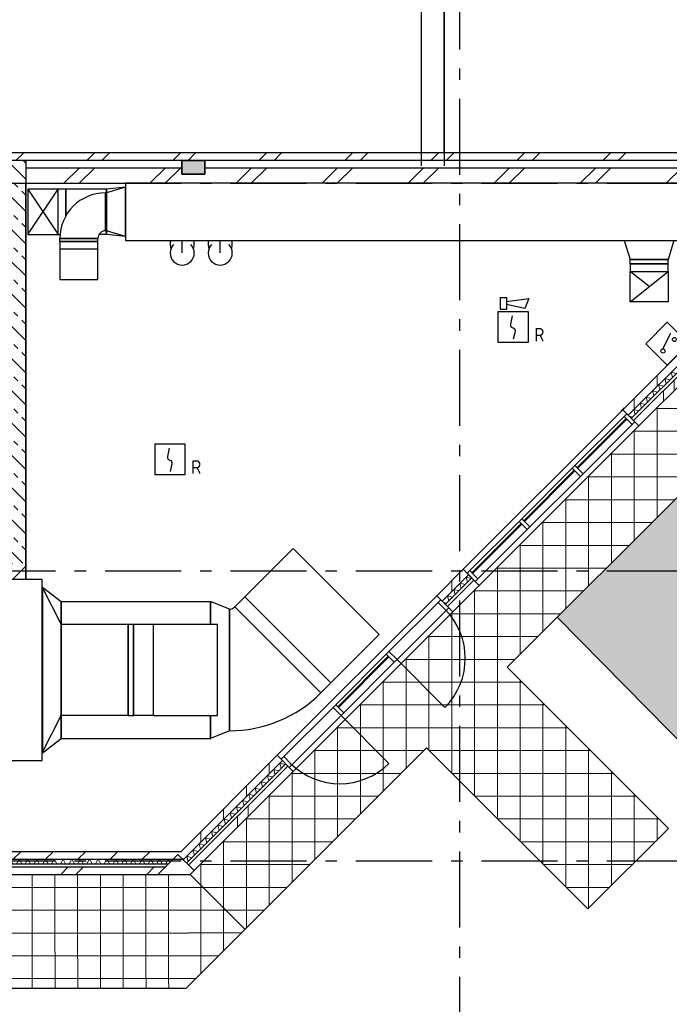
# Model space of a CAD drawing. Header units: millimetres. Extents: x -285236 to 84130, y -470 to 79511.
# Tile 106 of 192: x 30845 to 39388, y 11600 to 24555. Entities that reach past the tile are written whole.
import ezdxf
from ezdxf.enums import TextEntityAlignment as Align

# ---------------------------------------------------------------- set-up
doc = ezdxf.new("R2010")
doc.units = ezdxf.units.MM
doc.linetypes.add('NLRS_stramien', pattern=[1650, 1000, -250, 150, -250])
doc.layers.add('EL6511--', color=3, linetype='Continuous')
doc.layers.add('XREF', color=254, linetype='Continuous')
doc.styles.add('STABICAD-018', font='ISOCP.SHX', dxfattribs={"height": 180})
pattern_1 = [(45, (-29374, 17038.6), (-565.685, 565.685), []), (45, (-29174, 17038.6), (-565.685, 565.685), [])]
pattern_2 = [(0, (-29773.96, 17038.63), (0, 300), []), (90, (-29773.96, 17038.63), (-300, 2e-14), [])]

# ---------------------------------------------------------------- blocks, each defined once
blk = doc.blocks.new('VB653ORM')
at = {"color": 0, "linetype": 'Continuous'}
for p, q in [((-2, 2), (-2, -2)), ((2, 2), (-2, 2)), ((2, -2), (2, 2)), ((-2, -2), (2, -2))]:
    blk.add_line(p, q, dxfattribs=at)
blk.add_lwpolyline([(-0.12, 1.47), (-0.34, 0.38, 0.399092), (-0.04, -0.09, -0.403068), (0.25, -0.56), (0.02, -1.6)], format="xyb", dxfattribs=at)
at = {"color": 0, "linetype": 'Continuous', "style": 'STABICAD-018'}
for tag, p in [('CODING1', (-1.22, 12.19)), ('CODING2', (-0.95, 9.73)), ('ARTICLECODE', (0.78, 6.96)), ('FIREPROTECTION_PANEL', (0.78, 4.65)), ('FIREPROTECTION_ZONE', (0.05, 2.88)), ('FIREPROTECTION_HARDWARENUMBER', (5.42, -4.4))]:
    blk.add_attdef(tag, text='', height=1.8, dxfattribs=at).set_placement(p, align=Align.MIDDLE)
blk.add_attdef('TEXT1', (3.46, -3.38), '', height=1.8, dxfattribs=at)
blk = doc.blocks.new('VB655IS2')
at = {"color": 0, "linetype": 'Continuous'}
blk.add_lwpolyline([(-1.67, 2.33), (-1.67, 3.91), (-0.89, 3.91), (-0.89, 2.33)], close=True, dxfattribs=at)
blk.add_lwpolyline([(-0.89, 3.37), (2.06, 3.76), (1.54, 2.45), (-0.89, 2.95)], dxfattribs=at)
blk = doc.blocks.new('*U137')
at = {"color": 0, "linetype": 'Continuous'}
for p, q in [((-2, 2), (-2, -2)), ((2, 2), (-2, 2)), ((2, -2), (2, 2)), ((-2, -2), (2, -2))]:
    blk.add_line(p, q, dxfattribs=at)
blk.add_lwpolyline([(-0.12, 1.47), (-0.34, 0.38, 0.399092), (-0.04, -0.09, -0.403068), (0.25, -0.56), (0.02, -1.6)], format="xyb", dxfattribs=at)
at = {"color": 0, "linetype": 'Continuous', "lineweight": 100}
blk.add_blockref('VB655IS2', (0, 0), dxfattribs=at)
at = {"color": 0, "linetype": 'Continuous', "style": 'STABICAD-018'}
for tag, p in [('CODING1', (-1.22, 12.19)), ('CODING2', (-0.95, 9.73)), ('ARTICLECODE', (0.78, 6.96)), ('FIREPROTECTION_PANEL', (0.78, 4.65)), ('FIREPROTECTION_ZONE', (0.05, 2.88)), ('FIREPROTECTION_HARDWARENUMBER', (5.42, -4.4))]:
    blk.add_attdef(tag, text='', height=1.8, dxfattribs=at).set_placement(p, align=Align.MIDDLE)
blk.add_attdef('TEXT1', (3.46, -3.38), '', height=1.8, dxfattribs=at)
blk = doc.blocks.new('VB654UEH')
at = {"color": 0, "linetype": 'Continuous'}
for p, q in [((-2, 5), (-2, 1)), ((2, 5), (-2, 5)), ((2, 1), (2, 5)), ((-0.88, 2.92), (1.33, 3.67)), ((2, 3), (6, 3)), ((6, 3), (4.67, 3.67)), ((4.67, 2.33), (6, 3)), ((-2, 1), (2, 1))]:
    blk.add_line(p, q, dxfattribs=at)
for centre in [(-1.07, 2.73), (1.07, 2.73)]:
    blk.add_circle(centre, 0.267, dxfattribs=at)
at = {"color": 0, "linetype": 'Continuous', "style": 'STABICAD-018'}
for tag, p in [('CODING1', (-0.47, 15.78)), ('CODING2', (-0.2, 13.32)), ('ARTICLECODE', (1.45, 11.06)), ('FIREPROTECTION_PANEL', (1.45, 8.74)), ('FIREPROTECTION_ZONE', (0.8, 6.48)), ('FIREPROTECTION_HARDWARENUMBER', (8.08, 0.39))]:
    blk.add_attdef(tag, text='', height=1.8, dxfattribs=at).set_placement(p, align=Align.MIDDLE)

msp = doc.modelspace()

# ---------------------------------------------------------------- hatches: boundary and pattern name
at = {"layer": 'XREF', "lineweight": 9}
h = msp.add_hatch(dxfattribs=at)
h.set_pattern_fill('FP_283', color=256, style=0, pattern_type=2)
h.set_pattern_definition([(37.5, (-29773.96, 17038.63), (4.86394, 133.15754), [3.353, -257.447, 3.353, -264.647, -265]), (37.5, (-29773.96, 17038.63), (4.86394, 133.15754), [-528.8, 3.353, -261.647]), (7.5, (-29773.96, 17038.63), (105.22781, 157.76468), [3.353, -149.447, 3.353, -251.447, -101]), (7.5, (-29773.96, 17038.63), (105.22781, 157.76468), [-407.6, 3.353, -97.647]), (327.5, (-29863.16, 17038.63), (213.52897, -9.02195), [3.353, -96.647, 3.353, -308.647, -414]), (327.5, (-29863.16, 17038.63), (213.52897, -9.02195), [-412, 3.353, -410.647]), (317.5, (-29903.16, 17038.63), (233.27447, 40.042), [3.353, -126.647, 3.353, -203.847, -294]), (317.5, (-29903.16, 17038.63), (233.27447, 40.042), [-337.2, 3.353, -290.647])])
h.paths.add_polyline_path([(39930.4147, 14644.0613), (61666.1861, 36502.2568), (61666.1861, 40441.9735), (37914.1799, 16693.7014), (39756.3443, 14821.0157)])
h.paths.add_polyline_path([(61666.1861, 41056.862), (61666.1861, 45194.8094), (36718.926, 70002.3441), (36661.8121, 73194.6441), (28287.5077, 73194.6441), (34908.1203, 67814.9279), (60661.0059, 42062.0423)])
h = msp.add_hatch(dxfattribs=at)
h.set_pattern_fill('FP_242', color=256, style=0, pattern_type=2)
h.set_pattern_definition(pattern_2)
h.paths.add_polyline_path([(33807.6036, 12587.419), (36196.387, 14975.8269), (38317.3744, 12854.506), (39378.118, 13915.0828), (37256.9547, 16036.5796), (61666.1861, 40441.9735), (61666.1861, 41056.862), (34908.1203, 67814.9279), (28834.6643, 67781.0077), (28836.4622, 66652.6047), (34656.2299, 66652.6047), (40577.8696, 60730.965), (40577.8696, 59032.6047), (42258.7023, 59032.6047), (60548.7023, 40742.6047), (42238.7023, 22432.6047), (40577.8696, 22432.6047), (40577.8696, 20800.0563), (33086.418, 13308.6047)])
h = msp.add_hatch(dxfattribs=at)
h.set_pattern_fill('FP_6', color=256, angle=45, style=0, pattern_type=2)
h.set_pattern_definition(pattern_1)
h.paths.add_polyline_path([(30889.2854, 22702.6047), (30889.2854, 22802.6047), (28150.162, 22802.6047), (28150.162, 22702.6047), (30711.0962, 22702.6047)])
h.paths.add_polyline_path([(22150.162, 22702.6047), (22150.162, 22802.6047), (21255.3696, 22802.6047), (21255.3696, 22702.6047), (21724.0958, 22702.6047)])
h.paths.add_polyline_path([(19187.8696, 22702.6047), (19700.3696, 22702.6047), (19700.3696, 22802.6047), (16141.5349, 22802.6047), (16141.5349, 22702.6047), (19177.8696, 22702.6047)])
h = msp.add_hatch(dxfattribs=at)
h.set_pattern_fill('FP_6', color=256, angle=45, style=0, pattern_type=2)
h.set_pattern_definition(pattern_1)
h.paths.add_polyline_path([(30889.2854, 22702.6047), (40277.8696, 22702.6047), (40277.8696, 22802.6047), (30889.2854, 22802.6047), (30889.2854, 22732.6047)])
h = msp.add_hatch(dxfattribs=at)
h.set_pattern_fill('FP_34', color=256, angle=45, style=0, pattern_type=2)
h.set_pattern_definition([(135, (30925.1, 19910.1), (-212.132, -212.132), []), (135, (30925.1, 20122.24), (-212.132, -212.132), [75, -75])])
h.paths.add_polyline_path([(30772.1328, 17402.6047), (30925.0962, 17402.6047), (30925.0962, 22702.6047), (30711.0962, 22702.6047), (30711.0962, 17402.6047)])
at = {"layer": 'XREF'}
msp.add_hatch(color=256, dxfattribs=at).paths.add_polyline_path([(32977.8696, 22522.6047), (33277.8696, 22522.6047), (33277.8696, 22702.6047), (32977.8696, 22702.6047), (32977.8696, 22595.9075)])
at = {"layer": 'XREF', "lineweight": 9}
h = msp.add_hatch(dxfattribs=at)
h.set_pattern_fill('FP_6', color=256, angle=45, style=0, pattern_type=2)
h.set_pattern_definition(pattern_1)
h.paths.add_polyline_path([(39956.8514, 22402.6047), (40277.8696, 22402.6047), (40277.8696, 22602.6047), (33277.8696, 22602.6047), (33277.0561, 22522.6047), (32977.8696, 22522.6047), (32977.8696, 22602.6047), (30925.0962, 22602.6047), (30925.0962, 22402.6047), (39497.7255, 22402.6047)])
h = msp.add_hatch(dxfattribs=at)
h.set_pattern_fill('FP_78', color=256, angle=45, style=0, pattern_type=2)
h.set_pattern_definition([(90, (-29773.96, 17038.63), (-300, 3e-13), [])])
h.paths.add_polyline_path([(32988.9306, 13508.6047), (33003.5753, 13508.6047), (34301.133, 14806.1624), (34230.4223, 14876.8731), (32925.5423, 13571.993), (32962.1539, 13535.3814)])
h.paths.add_polyline_path([(36400.7642, 16905.7936), (36747.7225, 17252.7519), (36677.0118, 17323.4625), (36330.0535, 16976.5043)])
h.paths.add_polyline_path([(38847.3537, 19352.3831), (40377.8696, 20882.8991), (40377.8696, 21024.3204), (38776.643, 19423.0938)])
h = msp.add_hatch(dxfattribs=at)
h.set_pattern_fill('FP_92', color=256, angle=60, style=0, pattern_type=2)
h.set_pattern_definition([(105, (36857.77, 17079.96), (-111.5264, 29.852), []), (165, (36939.44, 17161.63), (-81.6158, -81.6587), [])])
h.paths.add_polyline_path([(33038.6793, 13458.8559), (34343.5594, 14763.736), (34301.133, 14806.1624), (32996.2529, 13501.2823), (33028.7913, 13468.744)])
h.paths.add_polyline_path([(36443.1906, 16863.3672), (36790.1489, 17210.3255), (36747.7225, 17252.7519), (36400.7642, 16905.7936), (36418.4419, 16888.116)])
h.paths.add_polyline_path([(38889.7801, 19309.9567), (40437.8696, 20858.0462), (40437.8696, 20942.8991), (38847.3537, 19352.3831), (38882.3216, 19317.4152)])
h = msp.add_hatch(dxfattribs=at)
h.set_pattern_fill('FP_77', color=256, angle=45, style=0, pattern_type=2)
h.set_pattern_definition([(90, (-29491.1, 17321.5), (-800, 7e-13), []), (90, (-29349.7, 17462.9), (-800, 7e-13), [])])
h.paths.add_polyline_path([(33137.6743, 13359.861), (34442.5544, 14664.741), (34371.8437, 14735.4517), (33066.9636, 13430.5717), (33086.418, 13411.1173)])
h.paths.add_polyline_path([(36542.1856, 16764.3723), (36889.1438, 17111.3305), (36818.4331, 17182.0412), (36471.4749, 16835.0829), (36539.7545, 16766.8033)])
h.paths.add_polyline_path([(38988.775, 19210.9617), (40577.8696, 20800.0563), (40577.8696, 20941.4777), (38918.0644, 19281.6724), (38975.1276, 19224.6092)])
h = msp.add_hatch(dxfattribs=at)
h.set_pattern_fill('FP_186', color=256, angle=45, style=0, pattern_type=2)
h.set_pattern_definition([(360, (-29773.96, 17038.63), (6e-13, 300), [])])
h.paths.add_polyline_path([(38182.7966, 18652.5414), (38829.6407, 19299.3854), (38820.8018, 19308.2243), (38174.6971, 18660.6409)])
h = msp.add_hatch(dxfattribs=at)
h.set_pattern_fill('FP_185', color=256, angle=45, style=0, pattern_type=2)
h.set_pattern_definition([(360, (-29773.96, 17038.63), (6e-13, 300), [])])
h.paths.add_polyline_path([(37482.9195, 17952.6643), (38147.4413, 18617.186), (38138.6024, 18626.0249), (37474.0807, 17961.5031)])
h = msp.add_hatch(dxfattribs=at)
h.set_pattern_fill('FP_184', color=256, angle=45, style=0, pattern_type=2)
h.set_pattern_definition([(360, (-29773.96, 17038.63), (6e-13, 300), [])])
h.paths.add_polyline_path([(36800.7201, 17270.4649), (37447.5642, 17917.309), (37438.7253, 17926.1478), (36791.8813, 17279.3037)])
h = msp.add_hatch(dxfattribs=at)
h.set_pattern_fill('FP_33', color=256, angle=45, style=0, pattern_type=2)
h.set_pattern_definition([(45, (23536.98, 17188.6), (-212.132, 212.132), []), (45, (23749.1, 17188.6), (-212.132, 212.132), [75, -75])])
h.paths.add_polyline_path([(30405.0364, 17188.6047), (30925.0962, 17188.6047), (30925.0962, 17402.6047), (22176.3696, 17402.6047), (22176.3696, 17188.6047), (29937.1584, 17188.6047)])
h.paths.add_polyline_path([(16148.8696, 17188.6047), (20221.3696, 17188.6047), (20221.3696, 17402.6047), (16148.8696, 17402.6047), (16148.8696, 17253.2502)])
h = msp.add_hatch(dxfattribs=at)
h.set_pattern_fill('FP_338', color=256, angle=45, style=0, pattern_type=2)
h.set_pattern_definition([(360, (-29773.96, 17038.63), (6e-13, 300), [])])
h.paths.add_polyline_path([(35036.3301, 15506.0748), (35700.8518, 16170.5966), (35692.013, 16179.4354), (35027.4912, 15514.9137)])
h = msp.add_hatch(dxfattribs=at)
h.set_pattern_fill('FP_88', color=256, angle=45, style=0, pattern_type=2)
h.set_pattern_definition([(45, (-29773.96, 17038.63), (-212.132, 212.132), [])])
h.paths.add_polyline_path([(16198.8696, 13508.6047), (18793.8696, 13508.6047), (18793.8696, 13608.6047), (16048.8696, 13608.6047), (16048.8696, 13508.6047), (16148.8696, 13508.6047)])
h.paths.add_polyline_path([(24181.9582, 13508.6047), (25268.8696, 13508.6047), (25268.8696, 13608.6047), (20748.8696, 13608.6047), (20748.8696, 13508.6047), (23257.3631, 13508.6047)])
h.paths.add_polyline_path([(31607.1072, 13508.6047), (32862.1539, 13508.6047), (32962.1539, 13608.6047), (27323.8696, 13608.6047), (27323.8696, 13508.6047), (29937.1584, 13508.6047)])
h = msp.add_hatch(dxfattribs=at)
h.set_pattern_fill('FP_93', color=256, angle=60, style=0, pattern_type=2)
h.set_pattern_definition([(60, (24255.51, 13308.6), (-57.7525, 99.9697), []), (120, (24371.01, 13308.6), (-115.4525, -0.0303), [])])
h.paths.add_polyline_path([(27626.8696, 13448.6047), (32802.1539, 13448.6047), (32862.1539, 13508.6047), (27323.8696, 13508.6047), (27323.8696, 13448.6047)])
h.paths.add_polyline_path([(23257.3631, 13448.6047), (25268.8696, 13448.6047), (25268.8696, 13508.6047), (20748.8696, 13508.6047), (20748.8696, 13448.6047), (23081.9582, 13448.6047)])
h.paths.add_polyline_path([(18247.5166, 13448.6047), (18793.8696, 13448.6047), (18793.8696, 13508.6047), (15988.8696, 13508.6047), (15988.8696, 13448.6047), (16285.6056, 13448.6047)])
h.paths.add_polyline_path([(32996.2529, 13501.2823), (33003.5753, 13508.6047), (32988.9306, 13508.6047), (32996.0135, 13501.5218)])
h = msp.add_hatch(dxfattribs=at)
h.set_pattern_fill('FP_6', color=256, angle=45, style=0, pattern_type=2)
h.set_pattern_definition(pattern_1)
h.paths.add_polyline_path([(32662.1539, 13308.6047), (32762.1539, 13408.6047), (27323.8696, 13408.6047), (27323.8696, 13308.6047), (31607.1072, 13308.6047)])
h.paths.add_polyline_path([(18247.5166, 13308.6047), (18793.8696, 13308.6047), (18793.8696, 13408.6047), (15848.8696, 13408.6047), (15848.8696, 13308.6047), (16285.6056, 13308.6047)])
h.paths.add_polyline_path([(20748.8696, 13308.6047), (25268.8696, 13308.6047), (25268.8696, 13408.6047), (20748.8696, 13408.6047)])
h = msp.add_hatch(dxfattribs=at)
h.set_pattern_fill('FP_260', color=256, style=0, pattern_type=2)
h.set_pattern_definition([(0.0118, (-29430.28, 17025.42), (-2e-05, 299.999), []), (90, (-29430.28, 17025.42), (-299.198, -0.0617), [])])
h.paths.add_polyline_path([(33028.7913, 11808.7292), (33086.418, 13308.6047), (27626.8696, 13308.6047), (32791.4432, 11874.6303)])
h = msp.add_hatch(dxfattribs=at)
h.set_pattern_fill('FP_261', color=256, style=0, pattern_type=2)
h.set_pattern_definition([(0, (-29424.12, 17038.63), (0, 300), []), (90, (-29424.12, 17038.63), (-299.181, 2e-14), [])])
h.paths.add_polyline_path([(28267.2096, 11808.7292), (33028.7913, 11808.7292), (27626.8696, 13308.6047), (27626.8696, 11808.7292)])
h = msp.add_hatch(dxfattribs=at)
h.set_pattern_fill('FP_244', color=256, style=0, pattern_type=2)
h.set_pattern_definition(pattern_2)
h.paths.add_polyline_path([(33028.7913, 11808.7292), (33807.6036, 12587.419), (33086.418, 13308.6047), (33058.7093, 12587.419)])

# ---------------------------------------------------------------- linework, layer by layer
at = {"layer": 'XREF', "linetype": 'NLRS_stramien'}
for p, q in [((36627.8696, 77962.7572), (36627.8696, 8370.0218)), ((-47232.6128, 22402.6047), (64223.889, 22402.6047)), ((-47232.6128, 17302.6047), (64223.889, 17302.6047)), ((-47232.6128, 13488.6047), (64223.889, 13488.6047))]:
    msp.add_line(p, q, dxfattribs=at)
at = {"layer": 'XREF'}
for p, q in [((36127.8696, 22632.6047), (36127.8696, 64756.7009)), ((36427.8696, 58832.6047), (36427.8696, 22632.6047)), ((36427.8696, 58832.6047), (36427.8696, 22632.6047)), ((37256.9547, 16036.5796), (61666.1861, 40441.9735)), ((36427.8696, 22802.6047), (36427.8696, 28542.6047)), ((40277.8696, 22802.6047), (28150.162, 22802.6047)), ((30925.0962, 22402.6047), (32236.7255, 22402.6047)), ((31350.4465, 22326.6047), (30950.4465, 22326.6047)), ((30950.4465, 22326.6047), (30950.4465, 21726.6047)), ((30950.4465, 22326.6047), (31350.4465, 21726.6047)), ((30950.4465, 21726.6047), (31350.4465, 22326.6047)), ((31350.4465, 21726.6047), (31350.4465, 22326.6047)), ((31450.4465, 22326.6047), (31350.4465, 22326.6047)), ((31450.4465, 21968.7397), (31450.4465, 22326.6047)), ((31985.7255, 22326.6047), (31450.4465, 22326.6047)), ((31450.4465, 22326.6047), (31450.4465, 21968.7397)), ((32235.7255, 22352.6047), (31985.7255, 22326.6047)), ((32235.7255, 22352.6047), (31985.7255, 22276.6047)), ((31985.7255, 22326.6047), (31985.7255, 22276.6047)), ((31985.7255, 22276.6047), (31985.7255, 22326.6047)), ((32235.7255, 22352.6047), (32235.7255, 22026.6047)), ((32235.7255, 21700.6047), (32235.7255, 22352.6047)), ((32235.7255, 22352.6047), (32236.7255, 22352.6047)), ((35867.2255, 22402.6047), (32236.7255, 22402.6047)), ((32236.7255, 22402.6047), (32236.7255, 22026.6047)), ((39497.7255, 22402.6047), (35867.2255, 22402.6047)), ((31972.8082, 21776.6047), (31972.8082, 22276.6047)), ((31972.8082, 22276.6047), (31985.7255, 22276.6047)), ((31972.8082, 22276.6047), (31972.8082, 21776.6047)), ((31985.7255, 22276.6047), (31985.7255, 21776.6047)), ((31985.7255, 21776.6047), (31985.7255, 22276.6047)), ((32235.7255, 22026.6047), (32235.7255, 21700.6047)), ((32236.7255, 22026.6047), (32236.7255, 21650.6047)), ((31972.8082, 21776.6047), (31985.7255, 21776.6047)), ((31985.7255, 21776.6047), (31985.7255, 21726.6047)), ((31985.7255, 21726.6047), (31985.7255, 21776.6047)), ((32235.7255, 21700.6047), (31985.7255, 21776.6047)), ((30950.4465, 21726.6047), (31350.4465, 21726.6047)), ((31350.4465, 21726.6047), (31375.6259, 21726.6047)), ((31372.8082, 21676.6047), (31872.8082, 21676.6047)), ((31372.8082, 21636.1736), (31372.8082, 21676.6047)), ((31872.8082, 21676.6047), (31372.8082, 21676.6047)), ((31872.8082, 21636.1736), (31372.8082, 21636.1736)), ((31372.8082, 21636.1736), (31872.8082, 21636.1736)), ((31372.8082, 21636.1736), (31372.8082, 21536.1736)), ((31872.8082, 21636.1736), (31872.8082, 21676.6047)), ((31872.8082, 21536.1736), (31872.8082, 21636.1736)), ((31985.7255, 21726.6047), (31887.4336, 21726.6047)), ((32235.7255, 21700.6047), (31985.7255, 21726.6047)), ((32236.7255, 21700.6047), (32235.7255, 21700.6047)), ((32236.7255, 21650.6047), (35867.2255, 21650.6047)), ((32981.7255, 21643.9363), (32981.7255, 21650.6047)), ((32981.7255, 21502.6488), (32981.7255, 21650.6047)), ((32981.7255, 21643.9363), (32981.7255, 21650.6047)), ((32981.7255, 21485.1863), (32981.7255, 21643.9363)), ((33481.7255, 21502.6488), (33481.7255, 21650.6047)), ((33481.7255, 21643.9363), (33481.7255, 21650.6047)), ((33481.7255, 21643.9363), (33481.7255, 21650.6047)), ((33481.7255, 21485.1863), (33481.7255, 21643.9363)), ((35867.2255, 21650.6047), (39497.7255, 21650.6047)), ((38795.7255, 21650.6047), (38871.7255, 21400.6047)), ((39447.7255, 21650.6047), (39371.7255, 21400.6047)), ((31372.8082, 21536.1736), (31372.8082, 21136.1736)), ((31872.8082, 21536.1736), (31372.8082, 21536.1736)), ((31872.8082, 21136.1736), (31872.8082, 21536.1736)), ((38871.7255, 21400.6047), (39371.7255, 21400.6047)), ((38871.7255, 21343.6227), (38871.7255, 21400.6047)), ((39371.7255, 21400.6047), (38871.7255, 21400.6047)), ((39371.7255, 21343.6227), (39371.7255, 21400.6047)), ((39371.7255, 21343.6227), (38871.7255, 21343.6227)), ((38871.7255, 21343.6227), (39371.7255, 21343.6227)), ((38871.7255, 21343.6227), (38871.7255, 21243.6227)), ((39371.7255, 21243.6227), (39371.7255, 21343.6227)), ((31372.8082, 21136.1736), (31872.8082, 21136.1736)), ((38871.7255, 21243.6227), (39371.7255, 21243.6227)), ((38871.7255, 20843.6227), (38871.7255, 21243.6227)), ((38871.7255, 20843.6227), (39371.7255, 21243.6227)), ((39121.7255, 21043.6227), (38871.7255, 21243.6227)), ((39371.7255, 21243.6227), (39371.7255, 20843.6227)), ((40277.8696, 20924.3204), (38776.643, 19423.0938)), ((39371.7255, 20843.6227), (38871.7255, 20843.6227)), ((38988.775, 19210.9617), (40577.8696, 20800.0563)), ((38794.3207, 19334.7054), (38147.4766, 18687.8614)), ((38776.643, 19423.0938), (38988.775, 19210.9617)), ((38900.3867, 19228.6394), (38253.5426, 18581.7953)), ((38112.1213, 18652.506), (37447.5995, 17987.9843)), ((38218.1873, 18546.44), (37553.6656, 17881.9183)), ((37412.2442, 17952.6289), (36765.4001, 17305.7849)), ((37518.3102, 17846.5629), (36871.4661, 17199.7189)), ((33806.1567, 16960.7699), (34442.5528, 17597.166)), ((35573.9236, 16465.7951), (34442.5528, 17597.166)), ((34442.5528, 17597.166), (35573.9236, 16465.7951)), ((36677.0118, 17323.4625), (36330.0535, 16976.5043)), ((36889.1438, 17111.3305), (36677.0118, 17323.4625)), ((31142.0514, 17188.6047), (27867.5514, 17188.6047)), ((31142.0514, 15999.1047), (31142.0514, 17188.6047)), ((36542.1856, 16764.3723), (36889.1438, 17111.3305)), ((31142.0514, 17088.6047), (31392.0514, 16599.1047)), ((31142.0514, 17088.6047), (31143.0514, 17088.6047)), ((31143.0514, 17088.6047), (31143.0514, 14909.6047)), ((31143.0514, 17087.8467), (31392.0514, 16899.1047)), ((36330.0535, 16976.5043), (36542.1856, 16764.3723)), ((31392.0514, 16599.1047), (31392.0514, 16899.1047)), ((31392.0514, 16899.1047), (33353.0701, 16899.1047)), ((31392.0514, 16899.1047), (31392.0514, 16599.1047)), ((33353.0701, 16899.1047), (33353.0701, 16599.1047)), ((33603.0701, 16799.1047), (33353.0701, 16899.1047)), ((33353.0701, 16599.1047), (33353.0701, 16899.1047)), ((33806.1567, 16960.7699), (33673.7808, 16828.394)), ((33806.1567, 16960.7699), (34937.5275, 15829.399)), ((34937.5275, 15829.399), (33806.1567, 16960.7699)), ((36347.7312, 16888.116), (35700.8871, 16241.2719)), ((33603.0701, 16799.1047), (33603.0701, 15999.1047)), ((33603.0701, 15199.1047), (33603.0701, 16799.1047)), ((34805.1516, 15697.0231), (33673.7808, 16828.394)), ((33673.7808, 16828.394), (34805.1516, 15697.0231)), ((36453.7972, 16782.0499), (35806.9532, 16135.2059)), ((31392.0514, 15399.1047), (31392.0514, 16599.1047)), ((32269.8352, 16599.1047), (31392.0514, 16599.1047)), ((31392.0514, 16599.1047), (31392.0514, 15399.1047)), ((32269.8352, 16599.1047), (32269.8352, 15399.1047)), ((32269.8352, 15399.1047), (32269.8352, 16599.1047)), ((32340.5459, 16599.1047), (32269.8352, 16599.1047)), ((32340.5459, 15399.1047), (32340.5459, 16599.1047)), ((32599.5219, 16599.1047), (32340.5459, 16599.1047)), ((32340.5459, 16599.1047), (32340.5459, 15399.1047)), ((33448.0501, 16599.1047), (32599.5219, 16599.1047)), ((32599.5219, 16599.1047), (32599.5219, 15399.1047)), ((33448.0501, 15399.1047), (33448.0501, 16599.1047)), ((39930.4147, 14644.0613), (37914.1799, 16693.7014)), ((34937.5275, 15829.399), (35573.9236, 16465.7951)), ((35665.5318, 16205.9166), (35001.0101, 15541.3948)), ((35771.5978, 16099.8505), (35107.0761, 15435.3288)), ((35806.9532, 16135.2059), (36436.6852, 15505.4738)), ((31142.0514, 14809.6047), (31142.0514, 15999.1047)), ((33603.0701, 15999.1047), (33603.0701, 15199.1047)), ((37256.9547, 16036.5796), (39378.118, 13915.0828)), ((34937.5275, 15829.399), (34805.1516, 15697.0231)), ((34965.6547, 15506.0395), (34318.8107, 14859.1954)), ((31142.0514, 14909.6047), (31392.0514, 15399.1047)), ((31392.0514, 15099.1047), (31392.0514, 15399.1047)), ((32269.8352, 15399.1047), (31392.0514, 15399.1047)), ((31392.0514, 15399.1047), (31392.0514, 15099.1047)), ((32269.8352, 15399.1047), (32340.5459, 15399.1047)), ((32599.5219, 15399.1047), (32340.5459, 15399.1047)), ((32599.5219, 15399.1047), (33448.0501, 15399.1047)), ((33353.0701, 15399.1047), (33353.0701, 15099.1047)), ((33353.0701, 15099.1047), (33353.0701, 15399.1047)), ((35071.7207, 15399.9735), (34424.8767, 14753.1294)), ((35071.7207, 15399.9735), (35701.4528, 14770.2414)), ((33603.0701, 15199.1047), (33353.0701, 15099.1047)), ((31143.0514, 14910.3627), (31392.0514, 15099.1047)), ((31392.0514, 15099.1047), (33353.0701, 15099.1047)), ((31143.0514, 14909.6047), (31142.0514, 14909.6047)), ((36196.387, 14975.8269), (33028.7913, 11808.7292)), ((38317.3744, 12854.506), (36196.387, 14975.8269)), ((27867.5514, 14809.6047), (31142.0514, 14809.6047)), ((34230.4223, 14876.8731), (32962.1539, 13608.6047)), ((34442.5544, 14664.741), (34230.4223, 14876.8731)), ((33137.6743, 13359.861), (34442.5544, 14664.741)), ((39378.118, 13915.0828), (38317.3744, 12854.506)), ((32962.1539, 13608.6047), (27323.8696, 13608.6047)), ((32662.1539, 13308.6047), (32925.5423, 13571.993)), ((32862.1539, 13508.6047), (32988.9306, 13508.6047)), ((32925.5423, 13571.993), (33137.6743, 13359.861)), ((33086.418, 13308.6047), (33137.6743, 13359.861)), ((27323.8696, 13308.6047), (32662.1539, 13308.6047)), ((32662.1539, 13308.6047), (33086.418, 13308.6047)), ((33086.418, 13308.6047), (33807.6036, 12587.419)), ((33028.7913, 11808.7292), (4677.8696, 11808.7292))]:
    msp.add_line(p, q, dxfattribs=at)
at = {"layer": 'XREF', "lineweight": 25}
for p, q in [((32977.8696, 22702.6047), (29267.8919, 22702.6047)), ((30925.0962, 22702.6047), (30925.0962, 22402.6047)), ((40277.8696, 22702.6047), (33277.8696, 22702.6047)), ((32977.8696, 22602.6047), (30925.0962, 22602.6047)), ((40277.8696, 22602.6047), (33277.8696, 22602.6047)), ((38847.3537, 19352.3831), (40377.8696, 20882.8991)), ((38889.7801, 19309.9567), (40437.8696, 20858.0462)), ((38918.0644, 19281.6724), (40477.8696, 20841.4777)), ((36400.7642, 16905.7936), (36747.7225, 17252.7519)), ((36443.1906, 16863.3672), (36790.1489, 17210.3255)), ((36471.4749, 16835.0829), (36818.4331, 17182.0412)), ((33003.5753, 13508.6047), (34301.133, 14806.1624)), ((33038.6793, 13458.8559), (34343.5594, 14763.736)), ((33066.9636, 13430.5717), (34371.8437, 14735.4517)), ((27323.8696, 13508.6047), (32862.1539, 13508.6047)), ((33003.5753, 13508.6047), (32988.9306, 13508.6047)), ((27323.8696, 13448.6047), (32802.1539, 13448.6047)), ((27323.8696, 13408.6047), (32762.1539, 13408.6047))]:
    msp.add_line(p, q, dxfattribs=at)
at = {"layer": 'XREF', "lineweight": 35}
for p, q in [((33277.8696, 22702.6047), (32977.8696, 22702.6047)), ((32977.8696, 22702.6047), (32977.8696, 22522.6047)), ((33277.8696, 22522.6047), (33277.8696, 22702.6047)), ((32977.8696, 22522.6047), (33277.8696, 22522.6047)), ((30925.0962, 17188.6047), (30925.0962, 22402.6047)), ((38820.8018, 19308.2243), (38173.9578, 18661.3802)), ((38829.6407, 19299.3854), (38820.8018, 19308.2243)), ((38182.7966, 18652.5414), (38829.6407, 19299.3854)), ((38173.9578, 18661.3802), (38182.7966, 18652.5414)), ((38138.6024, 18626.0249), (37474.0807, 17961.5031)), ((37482.9195, 17952.6643), (38147.4413, 18617.186)), ((38147.4413, 18617.186), (38138.6024, 18626.0249)), ((37438.7253, 17926.1478), (36791.8813, 17279.3037)), ((36800.7201, 17270.4649), (37447.5642, 17917.309)), ((37447.5642, 17917.309), (37438.7253, 17926.1478)), ((37474.0807, 17961.5031), (37482.9195, 17952.6643)), ((36765.4001, 17305.7849), (36730.0448, 17270.4295)), ((36730.0448, 17270.4295), (36836.1108, 17164.3635)), ((36871.4661, 17199.7189), (36765.4001, 17305.7849)), ((36791.8813, 17279.3037), (36800.7201, 17270.4649)), ((36836.1108, 17164.3635), (36871.4661, 17199.7189)), ((35692.013, 16179.4354), (35027.4912, 15514.9137)), ((35036.3301, 15506.0748), (35700.8518, 16170.5966)), ((35700.8518, 16170.5966), (35692.013, 16179.4354)), ((35027.4912, 15514.9137), (35036.3301, 15506.0748)), ((34318.8107, 14859.1954), (34283.4553, 14823.8401)), ((34283.4553, 14823.8401), (34389.5213, 14717.7741)), ((34424.8767, 14753.1294), (34318.8107, 14859.1954)), ((34389.5213, 14717.7741), (34424.8767, 14753.1294))]:
    msp.add_line(p, q, dxfattribs=at)
at = {"layer": 'XREF', "lineweight": 18}
for p, q in [((38753.662, 19407.1839), (38792.5529, 19446.0747)), ((38796.0884, 19442.5392), (38792.5529, 19446.0747)), ((38757.1976, 19403.6483), (38753.662, 19407.1839)), ((38776.643, 19423.0938), (38757.1976, 19403.6483))]:
    msp.add_line(p, q, dxfattribs=at)
at = {"layer": 'XREF', "lineweight": 13}
for p, q in [((36677.0118, 17323.4625), (38757.1976, 19403.6483)), ((38988.775, 19210.9617), (36889.1438, 17111.3305)), ((34230.4223, 14876.8731), (36330.0535, 16976.5043)), ((36542.1856, 16764.3723), (34442.5544, 14664.741))]:
    msp.add_line(p, q, dxfattribs=at)
at = {"layer": 'XREF', "lineweight": 35, "extrusion": (0, 0, -1)}
for p, q in [((38829.676, 19370.0608), (38794.3207, 19334.7054)), ((38794.3207, 19334.7054), (38900.3867, 19228.6394)), ((38935.742, 19263.9947), (38829.676, 19370.0608)), ((38900.3867, 19228.6394), (38935.742, 19263.9947)), ((38147.4766, 18687.8614), (38112.1213, 18652.506)), ((38253.5426, 18581.7953), (38147.4766, 18687.8614)), ((38112.1213, 18652.506), (38218.1873, 18546.44)), ((38218.1873, 18546.44), (38253.5426, 18581.7953)), ((37447.5995, 17987.9843), (37412.2442, 17952.6289)), ((37412.2442, 17952.6289), (37518.3102, 17846.5629)), ((37553.6656, 17881.9183), (37447.5995, 17987.9843)), ((37518.3102, 17846.5629), (37553.6656, 17881.9183)), ((36383.0866, 16923.4713), (36347.7312, 16888.116)), ((36347.7312, 16888.116), (36453.7972, 16782.0499)), ((36489.1526, 16817.4053), (36383.0866, 16923.4713)), ((36453.7972, 16782.0499), (36489.1526, 16817.4053)), ((35700.8871, 16241.2719), (35665.5318, 16205.9166)), ((35665.5318, 16205.9166), (35771.5978, 16099.8505)), ((35806.9532, 16135.2059), (35700.8871, 16241.2719)), ((35771.5978, 16099.8505), (35806.9532, 16135.2059)), ((35001.0101, 15541.3948), (34965.6547, 15506.0395)), ((34965.6547, 15506.0395), (35071.7207, 15399.9735)), ((35107.0761, 15435.3288), (35001.0101, 15541.3948)), ((35071.7207, 15399.9735), (35107.0761, 15435.3288))]:
    msp.add_line(p, q, dxfattribs=at)
at = {"layer": 'XREF'}
for centre, radius, start, end in [((31972.8082, 21676.6047), 600, 90, 180), ((31972.8082, 21676.6047), 100, 90, 180), ((32981.7255, 21605.1863), 158.75, 163.30328701, 180), ((32981.7255, 21605.1863), 158.75, 0, 16.69671299), ((33481.7255, 21605.1863), 158.75, 163.30328701, 180), ((33481.7255, 21605.1863), 158.75, 0, 16.69671299), ((32981.7255, 21605.1863), 158.75, 180, 202.40593759), ((32981.7255, 21485.1863), 158.75, 135, 180), ((32981.7255, 21485.1863), 158.75, 0, 45), ((32981.7255, 21605.1863), 158.75, 337.59406241, 0), ((33481.7255, 21605.1863), 158.75, 180, 202.40593759), ((33481.7255, 21485.1863), 158.75, 135, 180), ((33481.7255, 21485.1863), 158.75, 0, 45), ((33481.7255, 21605.1863), 158.75, 337.59406241, 0), ((32981.7255, 21485.1863), 158.75, 180, 270), ((32981.7255, 21485.1863), 158.75, 270, 0), ((33481.7255, 21485.1863), 158.75, 180, 270), ((33481.7255, 21485.1863), 158.75, 270, 0), ((33603.0701, 16899.1047), 100, 270, 315), ((35789.8412, 16152.3179), 914.7757, 315, 45), ((33603.0701, 16899.1047), 1700, 270, 315), ((35054.6088, 15417.0854), 914.7757, 225, 315)]:
    msp.add_arc(centre, radius, start, end, dxfattribs=at)

# ---------------------------------------------------------------- block references
at = {"layer": 'EL6511--', "linetype": 'Continuous', "lineweight": 100}
ref = msp.add_blockref('VB654UEH', (39572.7808, 20078.1135), dxfattribs=dict(at, xscale=100, yscale=100, zscale=100, rotation=44.99999999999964))
ref.add_attrib('ARTICLECODE', 'Regelkast', dxfattribs={"layer": '0', "color": 1, "linetype": 'Continuous', "lineweight": 100, "height": 180, "rotation": 45, "style": 'STABICAD-018'}).set_placement((40263.0045, 21037.0378), align=Align.MIDDLE)
ref = msp.add_blockref('*U137', (37334.003, 20510.4315), dxfattribs=dict(at, xscale=100, yscale=100, zscale=100))
ref.add_attrib('TEXT1', 'R', (37612.003, 20320.4315), dxfattribs={"layer": '0', "color": 1, "linetype": 'Continuous', "lineweight": 100, "height": 180, "style": 'STABICAD-018'})
ref = msp.add_blockref('VB653ORM', (32822.0123, 18769.0449), dxfattribs=dict(at, xscale=100, yscale=100, zscale=100))
ref.add_attrib('TEXT1', 'R', (33100.0123, 18579.0449), dxfattribs={"layer": '0', "color": 1, "linetype": 'Continuous', "lineweight": 100, "height": 180, "style": 'STABICAD-018'})

doc.saveas('drawing.dxf')
